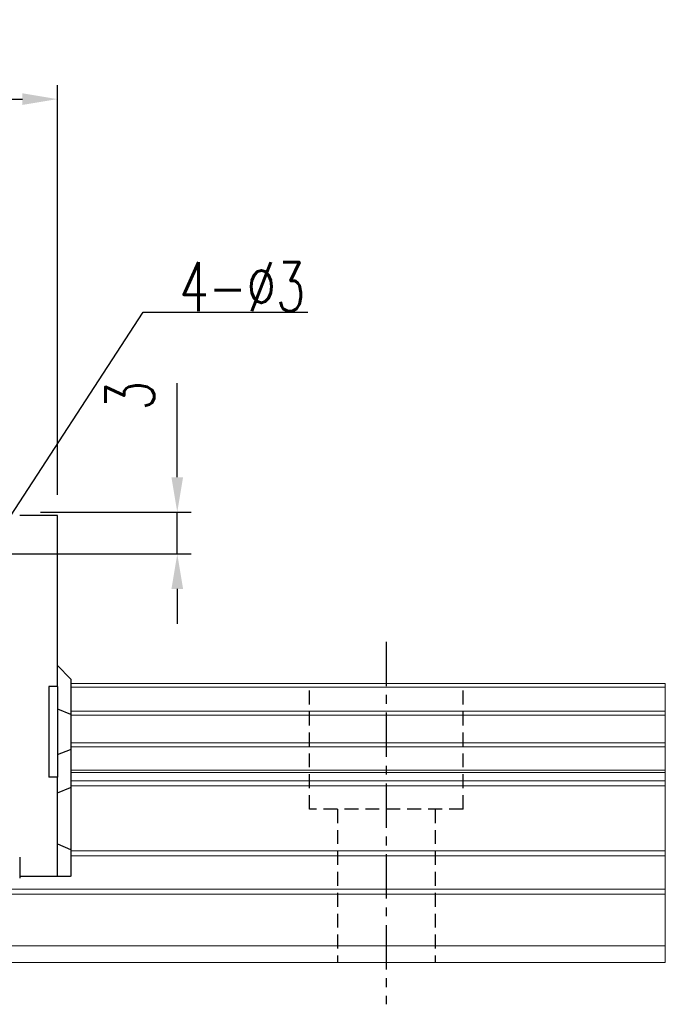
# Model space of a CAD drawing. Header units: millimetres. Extents: x 188 to 446, y 227 to 327.
# Tile 57 of 57: x 399 to 446, y 246 to 316. Entities that reach past the tile are written whole.
import ezdxf

# ---------------------------------------------------------------- set-up
doc = ezdxf.new("R2010")
doc.units = ezdxf.units.MM
doc.header["$PDSIZE"] = -1
doc.linetypes.add('CENTER', pattern=[10.16, 6.35, -1.27, 1.27, -1.27])
doc.linetypes.add('DASHED', pattern=[0.75, 0.5, -0.25])
for name, color, linetype in [('2', 7, 'Continuous'), ('CL', 1, 'CENTER'), ('DIM', 4, 'Continuous'), ('HID', 2, 'DASHED'), ('OUT', 3, 'Continuous')]:
    doc.layers.add(name, color=color, linetype=linetype)
doc.styles.add('DIM-7', font='SIMPLEX.shx', dxfattribs={"width": 0.7, "bigfont": 'chineset.shx'})
doc.dimstyles.new('CNS', dxfattribs={"dimtxt": 3.5, "dimasz": 2.5, "dimexe": 1, "dimexo": 1.5, "dimgap": 0.09, "dimtad": 0, "dimdsep": 46, "dimtxsty": 'DIM-7', "dimcen": 0.09, "dimclrd": 1, "dimclre": 1, "dimclrt": 4, "dimadec": 0, "dimazin": 0, "dimtfac": 1, "dimtix": 1, "dimtmove": 2, "dimatfit": 3, "dimfxl": 1, "dimtvp": 0.971429, "dimtolj": 1, "dimarcsym": 0})

# ---------------------------------------------------------------- blocks, each defined once
blk = doc.blocks.new('*D14')
at = {"layer": 'DEFPOINTS', "color": 0}
for p in [(399.389, 281.035), (397.089, 278.035), (410.684, 278.035)]:
    blk.add_point(p, dxfattribs=at)
at = {"layer": 'DIM', "color": 7, "lineweight": -2}
for p, q in [((410.684, 283.535), (410.684, 290.299)), ((400.889, 281.035), (411.684, 281.035)), ((410.684, 278.035), (410.684, 281.035)), ((398.589, 278.035), (411.684, 278.035)), ((410.684, 275.535), (410.684, 273.035))]:
    blk.add_line(p, q, dxfattribs=at)
at = {"layer": 'DIM', "color": 7}
for points in [[(410.267, 283.535), (411.101, 283.535), (410.684, 281.035)], [(410.267, 275.535), (411.101, 275.535), (410.684, 278.035)]]:
    blk.add_solid(points, dxfattribs=at)
at = {"layer": 'DIM', "color": 7, "insert": (407.284, 289.392), "char_height": 3.5, "attachment_point": 5, "rotation": 90, "style": 'DIM-7'}
blk.add_mtext('\\A1;3', dxfattribs=at)
blk = doc.blocks.new('*D15')
at = {"layer": 'DEFPOINTS', "color": 0}
for p in [(402.089, 310.661), (344.889, 280.785), (402.089, 280.785)]:
    blk.add_point(p, dxfattribs=at)
at = {"layer": 'DIM', "color": 7, "lineweight": -2}
for p, q in [((344.889, 282.285), (344.889, 311.661)), ((402.089, 282.285), (402.089, 311.661)), ((347.389, 310.661), (399.589, 310.661))]:
    blk.add_line(p, q, dxfattribs=at)
at = {"layer": 'DIM', "color": 7}
for points in [[(347.389, 311.078), (347.389, 310.244), (344.889, 310.661)], [(399.589, 311.078), (399.589, 310.244), (402.089, 310.661)]]:
    blk.add_solid(points, dxfattribs=at)
at = {"layer": 'DIM', "color": 7, "insert": (373.489, 314.061), "char_height": 3.5, "attachment_point": 5, "style": 'DIM-7'}
blk.add_mtext('\\A1;57.2', dxfattribs=at)

msp = doc.modelspace()

# ---------------------------------------------------------------- linework, layer by layer
at = {"layer": '2', "color": 0, "linetype": 'Continuous'}
for p, q in [((402.089, 280.785), (399.389, 280.785)), ((402.089, 280.639), (402.089, 280.785)), ((402.089, 279.432), (402.089, 280.639)), ((402.089, 279.078), (402.089, 279.432)), ((402.089, 268.535), (402.089, 279.078)), ((402.089, 270.035), (403.039, 269.085)), ((403.089, 269.035), (403.039, 269.085)), ((401.489, 268.535), (401.489, 262.035)), ((402.089, 268.535), (401.489, 268.535)), ((402.089, 268.535), (402.089, 262.035)), ((403.089, 266.531), (403.089, 269.035)), ((402.089, 266.925), (403.039, 266.551)), ((403.089, 266.531), (403.039, 266.551)), ((403.089, 264.039), (403.089, 266.531)), ((402.089, 263.645), (403.039, 264.019)), ((403.089, 264.039), (403.039, 264.019)), ((403.089, 261.304), (403.089, 264.039)), ((402.089, 262.035), (401.489, 262.035)), ((402.089, 256.492), (402.089, 262.035)), ((403.089, 261.304), (403.039, 261.284)), ((403.089, 256.825), (403.089, 261.304)), ((402.089, 260.91), (403.039, 261.284)), ((402.089, 257.239), (403.039, 256.846)), ((402.089, 256.139), (402.089, 256.492)), ((403.089, 256.825), (403.039, 256.846)), ((403.089, 254.935), (403.089, 256.825)), ((399.389, 256.285), (399.389, 254.785)), ((402.089, 255.082), (402.089, 256.139)), ((402.089, 254.935), (402.089, 255.082)), ((399.389, 254.935), (402.089, 254.935)), ((402.089, 254.935), (403.039, 254.935)), ((403.089, 254.935), (403.039, 254.935))]:
    msp.add_line(p, q, dxfattribs=at)
at = {"layer": 'CL', "color": 0, "ltscale": 0.5}
msp.add_line((425.669, 271.735), (425.669, 245.735), dxfattribs=at)
at = {"layer": 'HID', "color": 0, "ltscale": 2}
for p, q in [((420.169, 259.735), (420.169, 268.735)), ((431.169, 259.735), (431.169, 268.735)), ((431.169, 259.735), (420.169, 259.735)), ((422.169, 259.735), (422.169, 248.735)), ((429.169, 259.735), (429.169, 248.735))]:
    msp.add_line(p, q, dxfattribs=at)
at = {"layer": 'OUT', "color": 0, "linetype": 'Continuous', "lineweight": 15}
for p, q in [((445.669, 268.735), (403.089, 268.735)), ((445.669, 268.479), (403.089, 268.479)), ((445.669, 268.735), (445.669, 248.735)), ((445.669, 266.77), (403.089, 266.77)), ((445.669, 266.475), (403.089, 266.475)), ((445.669, 264.495), (403.089, 264.495)), ((445.669, 264.2), (403.089, 264.2)), ((445.669, 262.52), (403.089, 262.52)), ((445.669, 262.356), (403.089, 262.356)), ((445.669, 261.762), (403.089, 261.762)), ((445.669, 261.408), (403.089, 261.408)), ((445.669, 256.742), (403.089, 256.742)), ((445.669, 256.389), (403.089, 256.389)), ((445.669, 253.628), (331.283, 253.628)), ((445.669, 253.982), (331.338, 253.982)), ((445.669, 249.935), (330.161, 249.935)), ((445.669, 248.735), (285.669, 248.735))]:
    msp.add_line(p, q, dxfattribs=at)

# ---------------------------------------------------------------- texts
at = {"layer": 'DIM', "color": 0, "insert": (410.831, 295.462), "char_height": 3.5, "attachment_point": 7, "style": 'DIM-7'}
msp.add_mtext('\\A1;4-%%C3', dxfattribs=at)

# ---------------------------------------------------------------- dimensions: what is measured, and where the dimension line sits
at = {"layer": 'DIM', "color": 0}
dim = msp.add_linear_dim(base=(402.089, 310.661), p1=(344.889, 280.785), p2=(402.089, 280.785), dimstyle='CNS', override={"dimclrd": 7, "dimclre": 7, "dimclrt": 7}, dxfattribs=at)
dim.commit()
dim.dimension.update_dxf_attribs({"geometry": '*D15', "text_midpoint": (373.489, 314.061)})
dim = msp.add_linear_dim(base=(410.684, 278.035), p1=(399.389, 281.035), p2=(397.089, 278.035), angle=90, dimstyle='CNS', override={"dimclrd": 7, "dimclre": 7, "dimclrt": 7, "dimtmove": 0}, dxfattribs=at)
dim.commit()
dim.dimension.update_dxf_attribs({"geometry": '*D14', "text_midpoint": (410.684, 289.392), "dimtype": 160})

# ---------------------------------------------------------------- leaders
at = {"layer": 'DIM', "color": 0, "annotation_type": 0, "has_hookline": 1, "hookline_direction": 0, "text_width": 9.217}
msp.add_leader([(397.089, 278.235), (408.241, 295.372), (410.741, 295.372)], dimstyle='CNS', override={"dimgap": 0.09, "dimtad": 1, "dimclrd": 7, "dimclre": 4}, dxfattribs=at)

doc.saveas('drawing.dxf')
